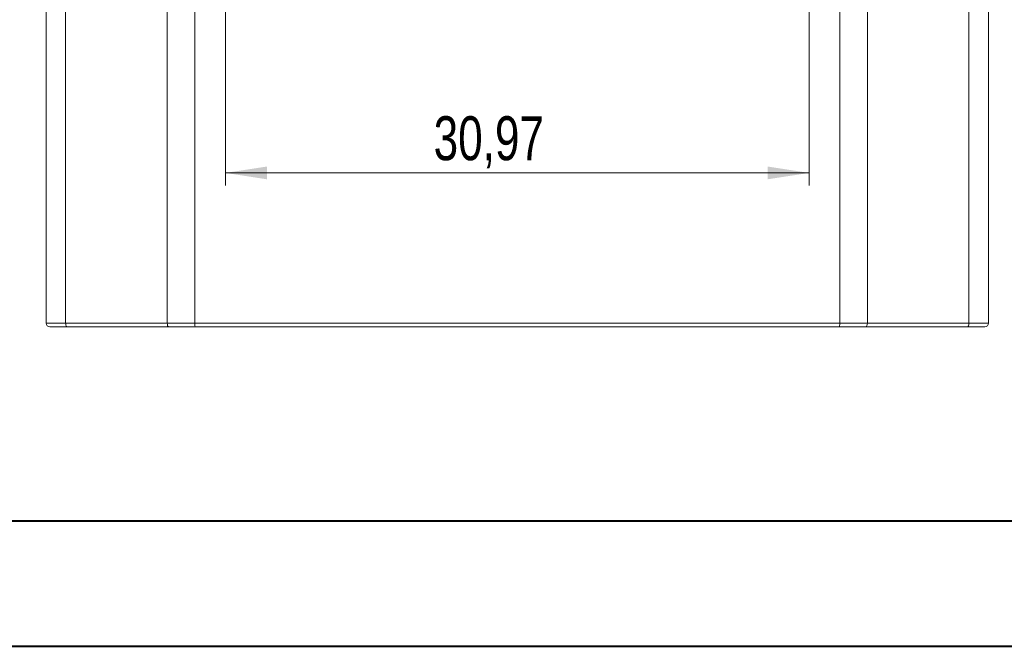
# Model space of a CAD drawing. Header units: millimetres. Extents: x 0 to 420, y 0 to 297.
# Tile 1 of 12: x 86 to 164, y 0 to 50. Entities that reach past the tile are written whole.
import ezdxf

# ---------------------------------------------------------------- set-up
doc = ezdxf.new("R2010")
doc.units = ezdxf.units.MM
doc.styles.add('SLDTEXTSTYLE0', font='TXT', dxfattribs={"width": 0.75})
doc.dimstyles.new('SLDDIMSTYLE2', dxfattribs={"dimtxt": 3.5, "dimasz": 3.302, "dimexe": 0, "dimexo": 0.0625, "dimgap": 0.875, "dimtad": 1, "dimlfac": 0.666667, "dimrnd": 1e-09, "dimzin": 12, "dimdsep": 46, "dimtxsty": 'SLDTEXTSTYLE0', "dimsah": 1, "dimcen": 0.09, "dimadec": 0, "dimazin": 3, "dimtfac": 1, "dimtofl": 0, "dimtmove": 0, "dimatfit": 3, "dimfxl": 0, "dimfrac": 2, "dimtolj": 1, "dimtzin": 12, "dimarcsym": 0})

# ---------------------------------------------------------------- blocks, each defined once
blk = doc.blocks.new('_D_7')
at = {"color": 7, "linetype": 'Continuous', "lineweight": 0}
for p, q in [((101.888, 76.068), (101.887, 36.898)), ((148.339, 76.066), (148.337, 36.897)), ((101.887, 37.898), (148.337, 37.897))]:
    blk.add_line(p, q, dxfattribs=at)
for points in [[(101.887, 37.898), (105.189, 37.39), (105.189, 38.406)], [(148.337, 37.897), (145.035, 38.405), (145.035, 37.389)]]:
    blk.add_solid(points, dxfattribs=at)
at = {"color": 7, "linetype": 'Continuous', "lineweight": 0, "insert": (118.456, 42.409), "char_height": 3.5, "attachment_point": 1, "rotation": 359.99796, "style": 'SLDTEXTSTYLE0'}
blk.add_mtext('30,97', dxfattribs=at)

msp = doc.modelspace()

# ---------------------------------------------------------------- linework, layer by layer
at = {"color": 7, "linetype": 'Continuous', "lineweight": 15}
for p, q in [((87.6152888, 25.9376771), (87.6152888, 61.2797143)), ((89.1733784, 61.2797143), (89.1733784, 25.9376771)), ((97.2588109, 25.9376771), (97.2588109, 61.2797143)), ((99.4596584, 61.2797143), (99.4596584, 25.9376771)), ((150.7709203, 25.9376771), (150.7709203, 61.2797143)), ((152.9717678, 61.2797143), (152.9717678, 25.9376771)), ((161.0572003, 25.9376771), (161.0572003, 61.2797143)), ((162.6152899, 61.2797143), (162.6152899, 25.9376771)), ((87.6152888, 25.9376771), (89.1733784, 25.9376771)), ((89.1733784, 25.9376771), (97.2588109, 25.9376771)), ((99.4596584, 25.9376771), (150.7709203, 25.9376771)), ((152.9717678, 25.9376771), (161.0572003, 25.9376771)), ((161.0572003, 25.9376771), (162.6152899, 25.9376771)), ((89.2900741, 25.6376771), (87.9152883, 25.6376771)), ((97.3641854, 25.6376771), (89.2900741, 25.6376771)), ((150.7529607, 25.6376771), (99.477618, 25.6376771)), ((160.9405046, 25.6376771), (152.8663933, 25.6376771)), ((162.3152904, 25.6376771), (160.9405046, 25.6376771))]:
    msp.add_line(p, q, dxfattribs=at)
at = {"color": 7, "linetype": 'Continuous', "lineweight": 40}
for p, q in [((25.0788436, 10.2147802), (410.0788436, 10.2147802)), ((0.0788436, 0.2147802), (420.0788436, 0.2147802))]:
    msp.add_line(p, q, dxfattribs=at)
at = {"color": 7, "linetype": 'Continuous', "lineweight": 15, "flags": 128}
for points in [[(89.2900741, 25.6376771), (89.267306, 25.6434416), (89.2454153, 25.6605133), (89.22524, 25.6882363), (89.207557, 25.7255451), (89.1930451, 25.7710061), (89.1822604, 25.8228721), (89.1756192, 25.87915), (89.1733784, 25.9376771)], [(161.0572003, 25.9376771), (161.0549595, 25.87915), (161.0483182, 25.8228721), (161.0375335, 25.7710061), (161.0230217, 25.7255451), (161.0053386, 25.6882363), (160.9851634, 25.6605133), (160.9632727, 25.6434416), (160.9405046, 25.6376771)]]:
    msp.add_lwpolyline(points, dxfattribs=at)
at = {"color": 7, "linetype": 'Continuous', "lineweight": 15}
for centre, start, end in [((87.9152894, 25.9376771), 180, 270), ((162.3152893, 25.9376771), 270, 360)]:
    msp.add_arc(centre, 0.3, start, end, dxfattribs=at)
for points in [[(97.2588096, 25.9376771), (97.9610201, 25.9376771), (98.7110034, 25.9376771), (99.4596584, 25.9376771)], [(150.7709203, 25.9376771), (151.5195753, 25.9376771), (152.2695586, 25.9376771), (152.971769, 25.9376771)], [(99.4776173, 25.6376771), (98.755302, 25.6376771), (98.0416904, 25.6376771), (97.3641855, 25.6376771)], [(152.8663932, 25.6376771), (152.1888776, 25.6376771), (151.4752881, 25.6376771), (150.7529614, 25.6376771)]]:
    msp.add_open_spline(points, degree=3, dxfattribs=at)
for points in [[(97.3641855, 25.6376771), (97.3365982, 25.6376771), (97.3091807, 25.6700091), (97.2701663, 25.7810811), (97.2588096, 25.8591373), (97.2588096, 25.9376771)], [(99.4776173, 25.6376771), (99.4729157, 25.6376771), (99.468243, 25.6700091), (99.4615939, 25.7810811), (99.4596584, 25.8591373), (99.4596584, 25.9376771)], [(150.7529614, 25.6376771), (150.757663, 25.6376771), (150.7623357, 25.6700091), (150.7689848, 25.7810811), (150.7709203, 25.8591373), (150.7709203, 25.9376771)], [(152.971769, 25.9376771), (152.971769, 25.8591373), (152.9604124, 25.7810811), (152.921398, 25.6700091), (152.8939805, 25.6376771), (152.8663932, 25.6376771)]]:
    msp.add_open_spline(points, degree=3, knots=[0, 0, 0, 0, 0.5, 0.5, 1, 1, 1, 1], dxfattribs=at)

# ---------------------------------------------------------------- dimensions: what is measured, and where the dimension line sits
at = {"color": 7, "linetype": 'Continuous', "lineweight": 0}
dim = msp.add_linear_dim(base=(148.3373949, 37.8965678), p1=(101.8879349, 77.0676988), p2=(148.3387915, 77.0660426), angle=359.997957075, dimstyle='SLDDIMSTYLE2', dxfattribs=at)
dim.commit()
dim.dimension.update_dxf_attribs({"geometry": '_D_7', "text_midpoint": (124.2743113, 37.8974258), "dimtype": 160})

doc.saveas('drawing.dxf')
